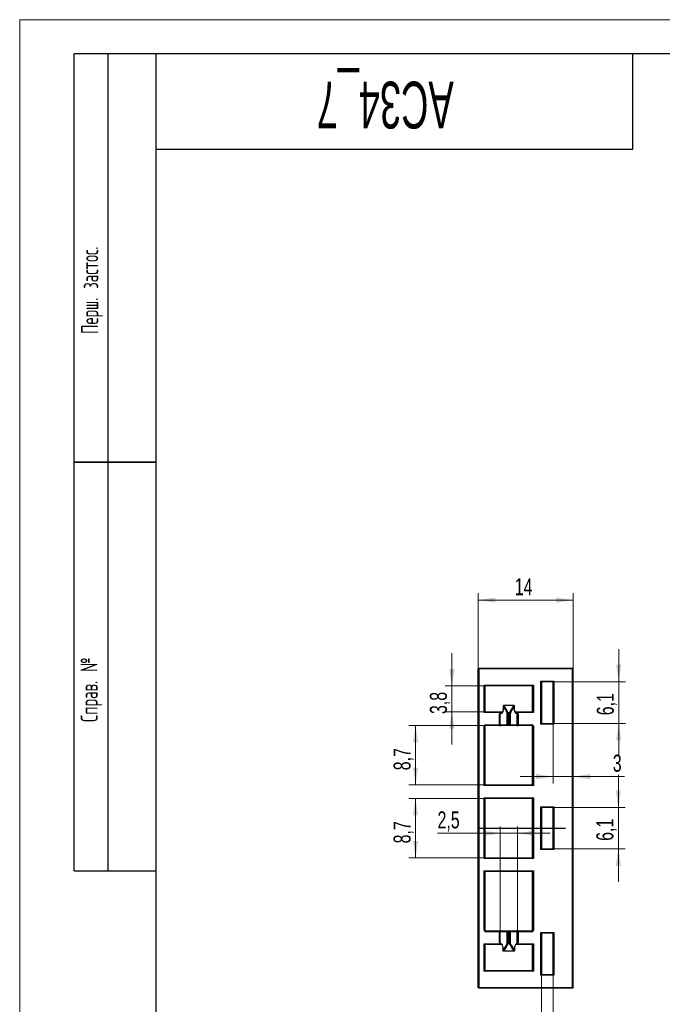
# Model space of a CAD drawing. Header units: millimetres. Extents: x 0 to 210, y 0 to 297.
# Tile 2 of 5: x 0 to 94, y 152 to 297. Entities that reach past the tile are written whole.
import ezdxf

# ---------------------------------------------------------------- set-up
doc = ezdxf.new("R2010")
doc.units = ezdxf.units.MM
doc.linetypes.add('CENTERX2', pattern=[20.32, 12.7, -2.54, 2.54, -2.54])
doc.layers.add('ОСЕВЫЕ', color=7, linetype='Continuous')
doc.styles.add('SLDTEXTSTYLE0', font='TXT', dxfattribs={"width": 0.605})
doc.styles.add('SLDTEXTSTYLE1', font='TXT', dxfattribs={"width": 0.605, "bigfont": 'bigfont'})
doc.styles.add('SLDTEXTSTYLE4', font='TXT', dxfattribs={"width": 0.7})
doc.dimstyles.new('SLDDIMSTYLE1', dxfattribs={"dimtxt": 2.5, "dimasz": 2.5, "dimexe": 0, "dimexo": 0.0625, "dimtad": 2, "dimrnd": 1e-09, "dimzin": 12, "dimdsep": 46, "dimtxsty": 'SLDTEXTSTYLE4', "dimsah": 1, "dimcen": 0.09, "dimadec": 0, "dimazin": 3, "dimtfac": 1, "dimtmove": 0, "dimatfit": 0, "dimfxl": 0, "dimfrac": 2, "dimtolj": 1, "dimtzin": 12, "dimarcsym": 0})
doc.dimstyles.new('SLDDIMSTYLE2', dxfattribs={"dimtxt": 2.5, "dimasz": 2.5, "dimexe": 0, "dimexo": 0.0625, "dimtad": 2, "dimdec": 1, "dimrnd": 1e-09, "dimzin": 12, "dimdsep": 46, "dimtxsty": 'SLDTEXTSTYLE4', "dimsah": 1, "dimcen": 0.09, "dimadec": 0, "dimazin": 3, "dimtfac": 1, "dimtdec": 1, "dimtofl": 0, "dimtmove": 0, "dimatfit": 3, "dimfxl": 0, "dimfrac": 2, "dimtolj": 1, "dimtzin": 12, "dimarcsym": 0})
doc.dimstyles.new('SLDDIMSTYLE5', dxfattribs={"dimtxt": 2.5, "dimasz": 2.5, "dimexe": 0, "dimexo": 0.0625, "dimtad": 2, "dimdec": 1, "dimrnd": 1e-09, "dimzin": 12, "dimdsep": 46, "dimtxsty": 'SLDTEXTSTYLE4', "dimsah": 1, "dimcen": 0.09, "dimadec": 0, "dimazin": 3, "dimtfac": 1, "dimtdec": 1, "dimtmove": 0, "dimatfit": 0, "dimfxl": 0, "dimfrac": 2, "dimtolj": 1, "dimtzin": 12, "dimarcsym": 0})

# ---------------------------------------------------------------- blocks, each defined once
blk = doc.blocks.new('_D_9')
at = {"color": 8, "linetype": 'Continuous', "lineweight": 0}
for p, q in [((67.3, 201.65), (67.3, 212.74)), ((81.26, 201.65), (81.26, 212.74)), ((81.26, 211.74), (67.3, 211.74))]:
    blk.add_line(p, q, dxfattribs=at)
at = {"color": 8, "linetype": 'Continuous', "lineweight": 18}
for points in [[(67.3, 211.74), (69.8, 211.36), (69.8, 212.12)], [(81.26, 211.74), (78.76, 212.12), (78.76, 211.36)]]:
    blk.add_solid(points, dxfattribs=at)
at = {"color": 8, "linetype": 'Continuous', "lineweight": 18, "insert": (72.67, 214.96), "char_height": 2.5, "attachment_point": 1, "style": 'SLDTEXTSTYLE4'}
blk.add_mtext('14', dxfattribs=at)
blk = doc.blocks.new('_D_10')
at = {"color": 8, "linetype": 'Continuous', "lineweight": 0}
for p, q in [((87.93, 199.74), (87.93, 204.55)), ((78.31, 199.74), (88.93, 199.74)), ((87.93, 193.64), (87.93, 199.74)), ((78.31, 193.64), (88.93, 193.64)), ((87.93, 193.64), (87.93, 188.83))]:
    blk.add_line(p, q, dxfattribs=at)
at = {"color": 8, "linetype": 'Continuous', "lineweight": 18}
for points in [[(87.93, 199.74), (88.31, 202.24), (87.55, 202.24)], [(87.93, 193.64), (87.55, 191.14), (88.31, 191.14)]]:
    blk.add_solid(points, dxfattribs=at)
at = {"color": 8, "linetype": 'Continuous', "lineweight": 18, "insert": (84.71, 194.83), "char_height": 2.5, "attachment_point": 1, "rotation": 90, "style": 'SLDTEXTSTYLE4'}
blk.add_mtext('6,1', dxfattribs=at)
blk = doc.blocks.new('_D_11')
at = {"color": 8, "linetype": 'Continuous', "lineweight": 0}
for p, q in [((87.88, 181.29), (87.88, 186.1)), ((78.31, 181.29), (88.88, 181.29)), ((87.88, 175.19), (87.88, 181.29)), ((78.31, 175.19), (88.88, 175.19)), ((87.88, 175.19), (87.88, 170.38))]:
    blk.add_line(p, q, dxfattribs=at)
at = {"color": 8, "linetype": 'Continuous', "lineweight": 18}
for points in [[(87.88, 181.29), (88.26, 183.79), (87.49, 183.79)], [(87.88, 175.19), (87.49, 172.69), (88.26, 172.69)]]:
    blk.add_solid(points, dxfattribs=at)
at = {"color": 8, "linetype": 'Continuous', "lineweight": 18, "insert": (84.65, 176.38), "char_height": 2.5, "attachment_point": 1, "rotation": 90, "style": 'SLDTEXTSTYLE4'}
blk.add_mtext('6,1', dxfattribs=at)
blk = doc.blocks.new('_D_12')
at = {"color": 8, "linetype": 'Continuous', "lineweight": 0}
for p, q in [((63.44, 199.14), (63.44, 203.95)), ((68.29, 199.14), (62.44, 199.14)), ((63.44, 199.14), (63.44, 195.34)), ((68.29, 195.34), (62.44, 195.34)), ((63.44, 195.34), (63.44, 190.53))]:
    blk.add_line(p, q, dxfattribs=at)
at = {"color": 8, "linetype": 'Continuous', "lineweight": 18}
for points in [[(63.44, 199.14), (63.82, 201.64), (63.05, 201.64)], [(63.44, 195.34), (63.05, 192.84), (63.82, 192.84)]]:
    blk.add_solid(points, dxfattribs=at)
at = {"color": 8, "linetype": 'Continuous', "lineweight": 18, "insert": (60.21, 195.01), "char_height": 2.5, "attachment_point": 1, "rotation": 90, "style": 'SLDTEXTSTYLE4'}
blk.add_mtext('3,8', dxfattribs=at)
blk = doc.blocks.new('_D_13')
at = {"color": 8, "linetype": 'Continuous', "lineweight": 0}
for p, q in [((68.39, 193.34), (57.11, 193.34)), ((58.11, 193.34), (58.11, 184.61)), ((68.19, 184.61), (57.11, 184.61))]:
    blk.add_line(p, q, dxfattribs=at)
at = {"color": 8, "linetype": 'Continuous', "lineweight": 18}
for points in [[(58.11, 193.34), (57.72, 190.84), (58.49, 190.84)], [(58.11, 184.61), (58.49, 187.11), (57.72, 187.11)]]:
    blk.add_solid(points, dxfattribs=at)
at = {"color": 8, "linetype": 'Continuous', "lineweight": 18, "insert": (54.88, 186.75), "char_height": 2.5, "attachment_point": 1, "rotation": 90, "style": 'SLDTEXTSTYLE4'}
blk.add_mtext('8,7', dxfattribs=at)
blk = doc.blocks.new('_D_14')
at = {"color": 8, "linetype": 'Continuous', "lineweight": 0}
for p, q in [((68.29, 182.61), (57.11, 182.61)), ((58.11, 182.61), (58.11, 173.87)), ((68.29, 173.87), (57.11, 173.87))]:
    blk.add_line(p, q, dxfattribs=at)
at = {"color": 8, "linetype": 'Continuous', "lineweight": 18}
for points in [[(58.11, 182.61), (57.72, 180.11), (58.49, 180.11)], [(58.11, 173.87), (58.49, 176.37), (57.72, 176.37)]]:
    blk.add_solid(points, dxfattribs=at)
at = {"color": 8, "linetype": 'Continuous', "lineweight": 18, "insert": (54.88, 176.01), "char_height": 2.5, "attachment_point": 1, "rotation": 90, "style": 'SLDTEXTSTYLE4'}
blk.add_mtext('8,7', dxfattribs=at)
blk = doc.blocks.new('_D_15')
at = {"color": 8, "linetype": 'Continuous', "lineweight": 0}
for p, q in [((76.6, 156.73), (76.6, 140.57)), ((78.29, 156.73), (78.29, 140.57)), ((76.6, 141.57), (71.79, 141.57)), ((76.6, 141.57), (78.29, 141.57)), ((78.29, 141.57), (87.63, 141.57))]:
    blk.add_line(p, q, dxfattribs=at)
at = {"color": 8, "linetype": 'Continuous', "lineweight": 18}
for points in [[(76.6, 141.57), (74.1, 141.96), (74.1, 141.19)], [(78.29, 141.57), (80.79, 141.19), (80.79, 141.96)]]:
    blk.add_solid(points, dxfattribs=at)
at = {"color": 8, "linetype": 'Continuous', "lineweight": 18, "insert": (83.91, 144.79), "char_height": 2.5, "attachment_point": 1, "style": 'SLDTEXTSTYLE4'}
blk.add_mtext('1,7', dxfattribs=at)
blk = doc.blocks.new('_D_16')
at = {"color": 8, "linetype": 'Continuous', "lineweight": 0}
for p, q in [((78.29, 193.63), (78.29, 184.81)), ((78.29, 185.81), (73.48, 185.81)), ((78.29, 185.81), (81.26, 185.81)), ((81.26, 185.81), (88.8, 185.81))]:
    blk.add_line(p, q, dxfattribs=at)
at = {"color": 8, "linetype": 'Continuous', "lineweight": 18}
for points in [[(78.29, 185.81), (75.79, 186.2), (75.79, 185.43)], [(81.26, 185.81), (83.76, 185.43), (83.76, 186.2)]]:
    blk.add_solid(points, dxfattribs=at)
at = {"color": 8, "linetype": 'Continuous', "lineweight": 18, "insert": (87.06, 189.04), "char_height": 2.5, "attachment_point": 1, "style": 'SLDTEXTSTYLE4'}
blk.add_mtext('3', dxfattribs=at)
blk = doc.blocks.new('_D_17')
at = {"color": 8, "linetype": 'Continuous', "lineweight": 0}
for p, q in [((70.55, 163.05), (70.55, 178.49)), ((73.05, 163.05), (73.05, 178.49)), ((70.55, 177.49), (61.33, 177.49)), ((73.05, 177.49), (70.55, 177.49)), ((73.05, 177.49), (77.86, 177.49))]:
    blk.add_line(p, q, dxfattribs=at)
at = {"color": 8, "linetype": 'Continuous', "lineweight": 18}
for points in [[(70.55, 177.49), (68.05, 177.87), (68.05, 177.1)], [(73.05, 177.49), (75.55, 177.1), (75.55, 177.87)]]:
    blk.add_solid(points, dxfattribs=at)
at = {"color": 8, "linetype": 'Continuous', "lineweight": 18, "insert": (61.33, 180.71), "char_height": 2.5, "attachment_point": 1, "style": 'SLDTEXTSTYLE4'}
blk.add_mtext('2,5', dxfattribs=at)

msp = doc.modelspace()

# ---------------------------------------------------------------- linework, layer by layer
at = {"color": 7, "linetype": 'Continuous', "lineweight": 25}
for p, q in [((8, 172), (8, 292)), ((20, 292), (8, 292)), ((8, 172), (8, 292)), ((13, 172), (13, 292)), ((13, 172), (13, 292)), ((20, 292), (20, 5)), ((205, 292), (20, 292)), ((20, 292), (20, 5)), ((90, 278), (90, 292)), ((20, 278), (90, 278)), ((8, 232), (20, 232)), ((20, 232), (8, 232)), ((67.298, 154.84), (67.298, 201.64)), ((67.398, 201.64), (67.298, 201.64)), ((67.398, 201.64), (67.398, 201.74)), ((67.398, 201.74), (81.163, 201.74)), ((67.398, 201.64), (67.398, 154.84)), ((81.163, 201.64), (67.398, 201.64)), ((81.163, 201.64), (81.163, 201.74)), ((81.163, 154.84), (81.163, 201.64)), ((81.263, 154.84), (81.263, 201.64)), ((76.498, 199.84), (78.398, 199.84)), ((76.498, 193.54), (76.498, 199.84)), ((76.598, 199.74), (76.498, 199.84)), ((76.598, 199.74), (76.598, 193.64)), ((78.298, 199.74), (76.598, 199.74)), ((78.29, 199.74), (78.29, 193.64)), ((78.398, 199.84), (78.298, 199.74)), ((78.298, 193.64), (78.298, 199.74)), ((78.398, 199.84), (78.398, 193.54)), ((68.198, 199.24), (75.398, 199.24)), ((68.198, 195.24), (68.198, 199.24)), ((68.298, 199.14), (68.198, 199.24)), ((68.298, 199.14), (68.298, 195.34)), ((75.298, 199.14), (68.298, 199.14)), ((75.398, 199.24), (75.298, 199.14)), ((75.298, 195.34), (75.298, 199.14)), ((75.398, 199.24), (75.398, 195.24)), ((68.298, 195.34), (68.198, 195.24)), ((68.298, 195.34), (70.876, 195.34)), ((70.965, 196.167), (70.965, 195.84)), ((70.974, 196.167), (70.974, 195.84)), ((72.53, 196.267), (71.065, 196.267)), ((72.53, 196.254), (71.065, 196.254)), ((72.621, 195.84), (72.621, 196.167)), ((72.63, 195.84), (72.63, 196.167)), ((72.719, 195.34), (75.298, 195.34)), ((75.398, 195.24), (75.298, 195.34)), ((70.648, 195.24), (68.198, 195.24)), ((70.448, 193.44), (70.448, 195.04)), ((70.548, 195.04), (70.448, 195.04)), ((70.548, 193.44), (70.548, 195.04)), ((70.648, 195.24), (70.648, 195.14)), ((71.58, 193.44), (71.58, 195.128)), ((71.677, 195.128), (71.58, 195.128)), ((71.677, 195.214), (71.677, 195.128)), ((71.677, 195.214), (71.918, 195.214)), ((71.677, 195.128), (71.677, 193.44)), ((71.918, 195.128), (71.677, 195.128)), ((71.918, 195.214), (71.918, 195.128)), ((71.918, 193.44), (71.918, 195.128)), ((72.016, 195.128), (71.918, 195.128)), ((72.016, 195.128), (72.016, 193.44)), ((72.948, 195.24), (72.948, 195.14)), ((75.398, 195.24), (72.948, 195.24)), ((73.048, 193.44), (73.048, 195.04)), ((73.148, 195.04), (73.048, 195.04)), ((73.148, 195.04), (73.148, 193.44)), ((68.198, 184.507), (68.198, 193.24)), ((68.198, 193.24), (68.298, 193.24)), ((68.298, 193.24), (68.298, 184.607)), ((68.398, 193.44), (70.448, 193.44)), ((68.398, 193.34), (68.398, 193.44)), ((70.448, 193.34), (68.398, 193.34)), ((70.448, 193.34), (70.448, 193.44)), ((70.548, 193.44), (70.448, 193.44)), ((70.448, 193.34), (70.648, 193.34)), ((70.548, 193.44), (71.58, 193.44)), ((71.677, 193.34), (70.648, 193.34)), ((71.677, 193.44), (71.58, 193.44)), ((71.677, 193.44), (71.677, 193.34)), ((71.677, 193.44), (71.918, 193.44)), ((71.918, 193.34), (71.677, 193.34)), ((71.918, 193.44), (71.918, 193.34)), ((72.016, 193.44), (71.918, 193.44)), ((72.948, 193.34), (71.918, 193.34)), ((72.016, 193.44), (73.048, 193.44)), ((72.948, 193.34), (73.148, 193.34)), ((73.148, 193.44), (73.048, 193.44)), ((73.148, 193.44), (73.148, 193.34)), ((73.148, 193.44), (75.198, 193.44)), ((75.198, 193.34), (73.148, 193.34)), ((75.198, 193.44), (75.198, 193.34)), ((75.298, 193.24), (75.398, 193.24)), ((75.298, 184.607), (75.298, 193.24)), ((75.398, 193.24), (75.398, 184.507)), ((76.598, 193.64), (76.498, 193.54)), ((78.398, 193.54), (76.498, 193.54)), ((76.598, 193.64), (78.298, 193.64)), ((78.398, 193.54), (78.298, 193.64)), ((68.298, 184.607), (68.198, 184.507)), ((75.398, 184.507), (68.198, 184.507)), ((68.298, 184.607), (75.298, 184.607)), ((75.298, 184.607), (75.398, 184.507)), ((68.198, 173.773), (68.198, 182.707)), ((68.198, 182.707), (75.398, 182.707)), ((68.198, 182.707), (68.298, 182.607)), ((68.298, 182.607), (68.298, 173.873)), ((75.298, 182.607), (68.298, 182.607)), ((75.398, 182.707), (75.298, 182.607)), ((75.298, 173.873), (75.298, 182.607)), ((75.398, 182.707), (75.398, 173.773)), ((76.498, 181.39), (78.398, 181.39)), ((76.498, 175.09), (76.498, 181.39)), ((76.598, 181.29), (76.498, 181.39)), ((78.298, 181.29), (76.598, 181.29)), ((76.598, 181.29), (76.598, 175.19)), ((78.29, 181.29), (78.29, 175.19)), ((78.398, 181.39), (78.298, 181.29)), ((78.298, 175.19), (78.298, 181.29)), ((78.398, 181.39), (78.398, 175.09)), ((76.598, 175.19), (76.498, 175.09)), ((78.398, 175.09), (76.498, 175.09)), ((76.598, 175.19), (78.298, 175.19)), ((78.398, 175.09), (78.298, 175.19)), ((68.298, 173.873), (68.198, 173.773)), ((75.398, 173.773), (68.198, 173.773)), ((68.298, 173.873), (75.298, 173.873)), ((75.298, 173.873), (75.398, 173.773)), ((8, 172), (20, 172)), ((68.198, 171.973), (75.398, 171.973)), ((68.198, 163.24), (68.198, 171.973)), ((68.298, 171.873), (68.198, 171.973)), ((68.298, 171.873), (68.298, 163.24)), ((75.298, 171.873), (68.298, 171.873)), ((75.298, 171.873), (75.398, 171.973)), ((75.298, 163.24), (75.298, 171.873)), ((75.398, 171.973), (75.398, 163.24)), ((68.298, 163.24), (68.198, 163.24)), ((68.398, 163.04), (68.398, 163.14)), ((68.398, 163.14), (70.448, 163.14)), ((70.448, 163.04), (68.398, 163.04)), ((70.448, 163.04), (70.448, 163.14)), ((70.648, 163.14), (70.448, 163.14)), ((70.448, 163.04), (70.548, 163.04)), ((70.448, 161.44), (70.448, 163.04)), ((71.58, 163.04), (70.548, 163.04)), ((70.548, 161.44), (70.548, 163.04)), ((70.648, 163.14), (71.677, 163.14)), ((71.58, 163.04), (71.677, 163.04)), ((71.58, 161.353), (71.58, 163.04)), ((71.677, 163.04), (71.677, 163.14)), ((71.677, 163.14), (71.918, 163.14)), ((71.677, 163.04), (71.677, 161.353)), ((71.918, 163.04), (71.677, 163.04)), ((71.918, 163.04), (71.918, 163.14)), ((71.918, 163.14), (72.948, 163.14)), ((71.918, 161.353), (71.918, 163.04)), ((71.918, 163.04), (72.016, 163.04)), ((72.016, 163.04), (72.016, 161.353)), ((73.048, 163.04), (72.016, 163.04)), ((73.148, 163.14), (72.948, 163.14)), ((73.048, 161.44), (73.048, 163.04)), ((73.048, 163.04), (73.148, 163.04)), ((73.148, 163.14), (73.148, 163.04)), ((73.148, 163.14), (75.198, 163.14)), ((73.148, 163.04), (73.148, 161.44)), ((75.198, 163.04), (73.148, 163.04)), ((75.198, 163.14), (75.198, 163.04)), ((75.398, 163.24), (75.298, 163.24)), ((76.498, 162.94), (78.398, 162.94)), ((76.498, 156.64), (76.498, 162.94)), ((76.598, 162.84), (76.498, 162.94)), ((76.598, 162.84), (76.598, 156.74)), ((78.298, 162.84), (76.598, 162.84)), ((78.29, 162.84), (78.29, 156.74)), ((78.398, 162.94), (78.298, 162.84)), ((78.298, 156.74), (78.298, 162.84)), ((78.398, 162.94), (78.398, 156.64)), ((68.198, 161.24), (70.648, 161.24)), ((68.198, 157.24), (68.198, 161.24)), ((68.198, 161.24), (68.298, 161.14)), ((70.807, 161.14), (68.298, 161.14)), ((68.298, 161.14), (68.298, 157.34)), ((70.448, 161.44), (70.548, 161.44)), ((70.909, 160.64), (70.909, 160.313)), ((71.58, 161.353), (71.677, 161.353)), ((71.677, 161.266), (71.677, 161.353)), ((71.677, 161.353), (71.918, 161.353)), ((71.918, 161.266), (71.677, 161.266)), ((71.918, 161.266), (71.918, 161.353)), ((71.918, 161.353), (72.016, 161.353)), ((72.686, 160.313), (72.686, 160.64)), ((75.298, 161.14), (72.788, 161.14)), ((72.948, 161.24), (75.398, 161.24)), ((73.048, 161.44), (73.148, 161.44)), ((75.298, 161.14), (75.398, 161.24)), ((75.298, 157.34), (75.298, 161.14)), ((75.398, 161.24), (75.398, 157.24)), ((70.994, 160.213), (72.602, 160.213)), ((71.065, 160.227), (72.53, 160.227)), ((68.198, 157.24), (68.298, 157.34)), ((75.398, 157.24), (68.198, 157.24)), ((68.298, 157.34), (75.298, 157.34)), ((75.298, 157.34), (75.398, 157.24)), ((76.598, 156.74), (76.498, 156.64)), ((78.398, 156.64), (76.498, 156.64)), ((76.598, 156.74), (78.298, 156.74)), ((78.398, 156.64), (78.298, 156.74)), ((67.298, 154.84), (67.398, 154.84)), ((67.398, 154.74), (67.398, 154.84)), ((67.398, 154.84), (81.163, 154.84)), ((81.163, 154.74), (81.163, 154.84)), ((81.163, 154.74), (67.398, 154.74))]:
    msp.add_line(p, q, dxfattribs=at)
at = {"color": 8, "linetype": 'Continuous', "lineweight": 25}
for p, q in [((81.163, 201.64), (81.263, 201.64)), ((70.974, 196.167), (70.965, 196.167)), ((70.974, 195.84), (70.965, 195.84)), ((71.065, 196.267), (71.065, 196.254)), ((72.53, 196.267), (72.53, 196.254)), ((72.63, 196.167), (72.621, 196.167)), ((72.63, 195.84), (72.621, 195.84)), ((70.82, 195.24), (70.648, 195.24)), ((72.948, 195.24), (72.775, 195.24)), ((70.648, 161.24), (70.648, 161.318)), ((70.648, 161.24), (70.741, 161.24)), ((72.855, 161.24), (72.948, 161.24)), ((72.948, 161.24), (72.948, 161.318)), ((81.263, 154.84), (81.163, 154.84))]:
    msp.add_line(p, q, dxfattribs=at)
at = {"color": 8, "linetype": 'CENTERX2', "lineweight": 25}
msp.add_line((67.398, 178.24), (81.263, 178.24), dxfattribs=at)
at = {"color": 7, "linetype": 'Continuous', "lineweight": 25}
for centre, radius, start, end in [((67.398, 201.64), 0.1, 90, 180), ((81.163, 201.64), 0.1, 0, 90), ((71.065, 196.167), 0.1, 90, 180), ((71.088, 196.138), 0.118, 101.15698, 165.86202), ((72.53, 196.167), 0.1, 0, 90), ((72.507, 196.138), 0.118, 14.13798, 78.84302), ((70.648, 195.04), 0.2, 90, 180), ((71.685, 195.107), 0.107, 94.25535, 169.09348), ((71.91, 195.107), 0.107, 10.90652, 85.74465), ((72.948, 195.04), 0.2, 0, 90), ((68.398, 193.24), 0.2, 90, 180), ((68.398, 193.24), 0.1, 90, 180), ((71.678, 193.439), 0.0987, 179.22326, 269.20161), ((71.917, 193.439), 0.0987, 270.79839, 0.77674), ((75.198, 193.24), 0.2, 0, 90), ((75.198, 193.24), 0.1, 0, 90), ((68.398, 163.24), 0.2, 180, 270), ((68.398, 163.24), 0.1, 180, 270), ((71.678, 163.041), 0.0987, 90.79839, 180.77674), ((71.917, 163.041), 0.0987, 359.22326, 89.20161), ((75.198, 163.24), 0.2, 270, 0), ((75.198, 163.24), 0.1, 270, 0), ((70.648, 161.44), 0.2, 180, 270), ((71.685, 161.373), 0.107, 190.90652, 265.74465), ((71.91, 161.373), 0.107, 274.25535, 349.09348), ((72.948, 161.44), 0.2, 270, 0), ((67.398, 154.84), 0.1, 180, 270), ((81.163, 154.84), 0.1, 270, 0)]:
    msp.add_arc(centre, radius, start, end, dxfattribs=at)
for centre, major_axis, ratio, start_param, end_param in [((61.851, 193.779), (10, 0), 0.5831238, 0.2334247, 0.4219372), ((61.851, 193.865), (10.1, 0), 0.5773503, 0.2334247, 0.4219372), ((81.744, 193.865), (10.1, 0), 0.5773503, 2.7196554, 2.9081679), ((81.744, 193.779), (10, 0), 0.5831238, 2.7196554, 2.9081679), ((61.851, 162.701), (10, 0), 0.5831238, 5.8485966, 6.0497606), ((61.851, 162.615), (10.1, 0), 0.5773503, 5.8612481, 6.0497606), ((81.744, 162.615), (10.1, 0), 0.5773503, 3.3750174, 3.5635299), ((81.744, 162.701), (10, 0), 0.5831238, 3.3750174, 3.5761814)]:
    msp.add_ellipse(centre, major_axis=major_axis, ratio=ratio, start_param=start_param, end_param=end_param, dxfattribs=at)
for points, knots in [([(70.974, 195.84), (70.974, 195.724), (70.963, 195.609), (70.92, 195.404), (70.888, 195.312), (70.81, 195.168), (70.763, 195.115), (70.66, 195.048), (70.605, 195.035), (70.548, 195.042)], [0, 0, 0, 0, 0.25, 0.25, 0.5, 0.5, 0.75, 0.75, 1, 1, 1, 1]), ([(70.965, 195.84), (70.965, 195.83), (70.965, 195.794), (70.962, 195.734), (70.956, 195.66), (70.946, 195.588), (70.933, 195.521), (70.918, 195.457), (70.899, 195.397), (70.878, 195.342), (70.855, 195.294), (70.83, 195.252), (70.804, 195.218), (70.778, 195.189), (70.75, 195.168), (70.722, 195.152), (70.694, 195.143), (70.673, 195.139), (70.661, 195.14), (70.661, 195.14)], [0, 0, 0, 0, 0.0247654, 0.0855847, 0.1464265, 0.2070578, 0.2670015, 0.3275163, 0.3887732, 0.4505852, 0.512636, 0.5744472, 0.6366032, 0.7011391, 0.7679397, 0.8379446, 0.9128275, 0.9961319, 1, 1, 1, 1]), ([(73.048, 195.042), (72.99, 195.035), (72.936, 195.048), (72.832, 195.115), (72.786, 195.168), (72.707, 195.312), (72.676, 195.404), (72.633, 195.609), (72.621, 195.724), (72.621, 195.84)], [0, 0, 0, 0, 0.25, 0.25, 0.5, 0.5, 0.75, 0.75, 1, 1, 1, 1]), ([(72.933, 195.14), (72.923, 195.141), (72.902, 195.142), (72.874, 195.152), (72.845, 195.167), (72.817, 195.19), (72.789, 195.22), (72.761, 195.258), (72.736, 195.302), (72.713, 195.353), (72.692, 195.409), (72.674, 195.471), (72.658, 195.538), (72.646, 195.608), (72.637, 195.68), (72.632, 195.755), (72.63, 195.808), (72.63, 195.837), (72.63, 195.84)], [0, 0, 0, 0, 0.0799271, 0.1580244, 0.228809, 0.2952197, 0.3657566, 0.4329167, 0.4977892, 0.5603661, 0.6228934, 0.6854916, 0.7477738, 0.809565, 0.8706045, 0.9308325, 0.991505, 1, 1, 1, 1]), ([(70.648, 195.14), (70.647, 195.14), (70.646, 195.14), (70.644, 195.14), (70.643, 195.14), (70.641, 195.14), (70.639, 195.14), (70.635, 195.139), (70.63, 195.139), (70.625, 195.138), (70.614, 195.135), (70.604, 195.131), (70.595, 195.125), (70.585, 195.119), (70.576, 195.111), (70.569, 195.102), (70.562, 195.094), (70.557, 195.083), (70.553, 195.073), (70.55, 195.063), (70.548, 195.052), (70.548, 195.042)], [0, 0, 0, 0, 0.00000392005, 0.00000392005, 0.00000392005, 0.00000893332, 0.00000893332, 0.00000893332, 0.00002361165, 0.00002361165, 0.00002361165, 0.00005771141, 0.00005771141, 0.00005771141, 0.00009266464, 0.00009266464, 0.00009266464, 0.00012733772, 0.00012733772, 0.00012733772, 0.00015912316, 0.00015912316, 0.00015912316, 0.00015912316]), ([(70.648, 195.14), (70.651, 195.14), (70.655, 195.14), (70.658, 195.14), (70.659, 195.14), (70.661, 195.14), (70.662, 195.14)], [0, 0, 0, 0, 0.000013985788, 0.000013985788, 0.000013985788, 0.000020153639, 0.000020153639, 0.000020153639, 0.000020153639]), ([(72.948, 195.14), (72.944, 195.14), (72.941, 195.14), (72.937, 195.14), (72.936, 195.14), (72.934, 195.14), (72.933, 195.14)], [0, 0, 0, 0, 0.000013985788, 0.000013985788, 0.000013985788, 0.000020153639, 0.000020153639, 0.000020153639, 0.000020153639]), ([(73.048, 195.042), (73.047, 195.053), (73.045, 195.064), (73.042, 195.074), (73.038, 195.084), (73.033, 195.094), (73.026, 195.102), (73.019, 195.111), (73.011, 195.118), (73.002, 195.124), (72.993, 195.13), (72.982, 195.135), (72.971, 195.137), (72.968, 195.138), (72.965, 195.139), (72.962, 195.139), (72.959, 195.14), (72.956, 195.14), (72.953, 195.14), (72.951, 195.14), (72.95, 195.14), (72.949, 195.14), (72.949, 195.14), (72.948, 195.14), (72.948, 195.14)], [0, 0, 0, 0, 0.00003262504, 0.00003262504, 0.00003262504, 0.000065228, 0.000065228, 0.000065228, 0.00009819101, 0.00009819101, 0.00009819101, 0.00013220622, 0.00013220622, 0.00013220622, 0.00014153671, 0.00014153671, 0.00014153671, 0.0001510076, 0.0001510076, 0.0001510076, 0.00015496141, 0.00015496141, 0.00015496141, 0.00015669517, 0.00015669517, 0.00015669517, 0.00015669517]), ([(70.548, 193.44), (70.548, 193.429), (70.549, 193.418), (70.553, 193.408), (70.557, 193.398), (70.562, 193.388), (70.568, 193.379), (70.575, 193.371), (70.583, 193.363), (70.592, 193.357), (70.601, 193.351), (70.612, 193.346), (70.623, 193.343), (70.63, 193.341), (70.637, 193.34), (70.645, 193.34), (70.646, 193.34), (70.647, 193.34), (70.648, 193.34)], [0, 0, 0, 0, 0.0000327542, 0.0000327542, 0.0000327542, 0.0000654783, 0.0000654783, 0.0000654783, 0.00009867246, 0.00009867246, 0.00009867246, 0.00013292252, 0.00013292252, 0.00013292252, 0.00015603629, 0.00015603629, 0.00015603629, 0.00015888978, 0.00015888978, 0.00015888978, 0.00015888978]), ([(73.048, 193.44), (73.048, 193.429), (73.046, 193.418), (73.042, 193.408), (73.039, 193.398), (73.034, 193.388), (73.027, 193.379), (73.02, 193.371), (73.012, 193.363), (73.003, 193.357), (72.994, 193.351), (72.983, 193.346), (72.973, 193.343), (72.965, 193.341), (72.958, 193.34), (72.95, 193.34), (72.949, 193.34), (72.949, 193.34), (72.948, 193.34)], [0, 0, 0, 0, 0.0000327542, 0.0000327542, 0.0000327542, 0.0000654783, 0.0000654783, 0.0000654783, 0.00009867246, 0.00009867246, 0.00009867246, 0.00013292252, 0.00013292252, 0.00013292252, 0.00015603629, 0.00015603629, 0.00015603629, 0.00015888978, 0.00015888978, 0.00015888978, 0.00015888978]), ([(70.548, 163.04), (70.548, 163.051), (70.549, 163.062), (70.553, 163.072), (70.557, 163.083), (70.562, 163.093), (70.568, 163.101), (70.575, 163.11), (70.583, 163.117), (70.592, 163.123), (70.601, 163.13), (70.612, 163.134), (70.623, 163.137), (70.63, 163.139), (70.637, 163.14), (70.645, 163.14), (70.646, 163.14), (70.647, 163.14), (70.648, 163.14)], [0, 0, 0, 0, 0.0000327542, 0.0000327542, 0.0000327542, 0.0000654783, 0.0000654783, 0.0000654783, 0.00009867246, 0.00009867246, 0.00009867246, 0.00013292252, 0.00013292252, 0.00013292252, 0.00015603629, 0.00015603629, 0.00015603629, 0.00015888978, 0.00015888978, 0.00015888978, 0.00015888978]), ([(73.048, 163.04), (73.048, 163.051), (73.046, 163.062), (73.042, 163.072), (73.039, 163.083), (73.034, 163.093), (73.027, 163.101), (73.02, 163.11), (73.012, 163.117), (73.003, 163.123), (72.994, 163.13), (72.983, 163.134), (72.973, 163.137), (72.965, 163.139), (72.958, 163.14), (72.95, 163.14), (72.949, 163.14), (72.949, 163.14), (72.948, 163.14)], [0, 0, 0, 0, 0.0000327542, 0.0000327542, 0.0000327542, 0.0000654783, 0.0000654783, 0.0000654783, 0.00009867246, 0.00009867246, 0.00009867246, 0.00013292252, 0.00013292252, 0.00013292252, 0.00015603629, 0.00015603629, 0.00015603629, 0.00015888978, 0.00015888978, 0.00015888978, 0.00015888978]), ([(70.548, 161.44), (70.548, 161.419), (70.555, 161.4), (70.571, 161.373), (70.58, 161.363), (70.608, 161.338), (70.628, 161.326), (70.648, 161.316)], [0, 0, 0, 0, 0.25, 0.25, 0.5, 0.5, 1, 1, 1, 1]), ([(70.648, 161.316), (70.722, 161.28), (70.789, 161.198), (70.882, 160.96), (70.909, 160.801), (70.909, 160.64)], [0, 0, 0, 0, 0.5, 0.5, 1, 1, 1, 1]), ([(72.686, 160.64), (72.686, 160.8), (72.713, 160.96), (72.807, 161.198), (72.874, 161.28), (72.948, 161.316)], [0, 0, 0, 0, 0.5, 0.5, 1, 1, 1, 1]), ([(72.948, 161.316), (72.967, 161.326), (72.987, 161.338), (73.015, 161.363), (73.024, 161.373), (73.041, 161.4), (73.048, 161.419), (73.048, 161.44)], [0, 0, 0, 0, 0.5, 0.5, 0.75, 0.75, 1, 1, 1, 1]), ([(70.909, 160.313), (70.909, 160.303), (70.91, 160.292), (70.912, 160.283), (70.913, 160.273), (70.915, 160.263), (70.918, 160.255), (70.919, 160.252), (70.92, 160.249), (70.921, 160.246)], [0, 0, 0, 0, 0.000031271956, 0.000031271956, 0.000031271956, 0.000062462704, 0.000062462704, 0.000062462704, 0.000074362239, 0.000074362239, 0.000074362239, 0.000074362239]), ([(70.921, 160.246), (70.931, 160.222), (70.958, 160.215), (71.01, 160.212), (71.038, 160.217), (71.065, 160.227)], [0, 0, 0, 0, 0.5, 0.5, 1, 1, 1, 1]), ([(72.674, 160.246), (72.664, 160.222), (72.637, 160.215), (72.586, 160.212), (72.558, 160.217), (72.53, 160.227)], [0, 0, 0, 0, 0.5, 0.5, 1, 1, 1, 1]), ([(72.674, 160.246), (72.677, 160.254), (72.68, 160.263), (72.682, 160.273), (72.684, 160.283), (72.685, 160.293), (72.686, 160.304), (72.686, 160.307), (72.686, 160.31), (72.686, 160.313)], [0, 0, 0, 0, 0.000032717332, 0.000032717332, 0.000032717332, 0.000065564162, 0.000065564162, 0.000065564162, 0.000074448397, 0.000074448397, 0.000074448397, 0.000074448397])]:
    msp.add_open_spline(points, degree=3, knots=knots, dxfattribs=at)
for points in [[(70.548, 195.042), (70.548, 195.041), (70.548, 195.041), (70.548, 195.04)], [(73.048, 195.04), (73.048, 195.041), (73.048, 195.041), (73.048, 195.042)]]:
    msp.add_open_spline(points, degree=3, dxfattribs=at)
at = {"layer": 'ОСЕВЫЕ', "lineweight": 18}
for q in [(210, 297), (0, 0)]:
    msp.add_line((0, 297), q, dxfattribs=at)

# ---------------------------------------------------------------- texts
at = {"color": 7, "linetype": 'Continuous', "lineweight": 0}
for s, insert, char_height, attachment_point, rotation, style in [('AC34_7', (53.658, 281.02), 6.8792, 2, 180, 'SLDTEXTSTYLE0'), ('Перш. застос.', (9.032, 250.828), 2.5, 1, 90, 'SLDTEXTSTYLE1'), ('Справ. №', (8.939, 193.838), 2.5, 1, 90, 'SLDTEXTSTYLE1')]:
    msp.add_mtext(s, dxfattribs=dict(at, insert=insert, char_height=char_height, attachment_point=attachment_point, rotation=rotation, style=style))

# ---------------------------------------------------------------- dimensions: what is measured, and where the dimension line sits
at = {"color": 8, "linetype": 'Continuous', "lineweight": 18}
for base, p1, p2, dimstyle, picture, middle in [((67.298, 211.74), (81.263, 201.64), (67.298, 201.64), 'SLDDIMSTYLE5', '_D_9', (74.28, 211.74)), ((81.263, 185.812), (78.29, 193.64), (81.263, 201.64), 'SLDDIMSTYLE5', '_D_16', (87.93, 185.812)), ((70.548, 177.487), (73.048, 163.04), (70.548, 163.04), 'SLDDIMSTYLE1', '_D_17', (63.435, 177.487)), ((78.29, 141.572), (76.598, 156.74), (78.29, 156.74), 'SLDDIMSTYLE5', '_D_15', (85.772, 141.572))]:
    dim = msp.add_linear_dim(base=base, p1=p1, p2=p2, dimstyle=dimstyle, dxfattribs=at)
    dim.commit()
    dim.dimension.update_dxf_attribs({"geometry": picture, "text_midpoint": middle, "dimtype": 160})
for base, p1, p2, dimstyle, picture, middle in [((63.435, 195.34), (68.298, 199.14), (68.298, 195.34), 'SLDDIMSTYLE1', '_D_12', (63.435, 197.24)), ((87.93, 199.74), (78.298, 193.64), (78.298, 199.74), 'SLDDIMSTYLE1', '_D_10', (87.93, 196.69)), ((58.106, 184.607), (68.398, 193.34), (68.198, 184.607), 'SLDDIMSTYLE2', '_D_13', (58.106, 188.973)), ((87.877, 181.29), (78.298, 175.19), (78.298, 181.29), 'SLDDIMSTYLE1', '_D_11', (87.877, 178.24)), ((58.106, 173.873), (68.298, 182.607), (68.298, 173.873), 'SLDDIMSTYLE2', '_D_14', (58.106, 178.24))]:
    dim = msp.add_linear_dim(base=base, p1=p1, p2=p2, angle=90, dimstyle=dimstyle, dxfattribs=at)
    dim.commit()
    dim.dimension.update_dxf_attribs({"geometry": picture, "text_midpoint": middle, "dimtype": 160})

doc.saveas('drawing.dxf')
